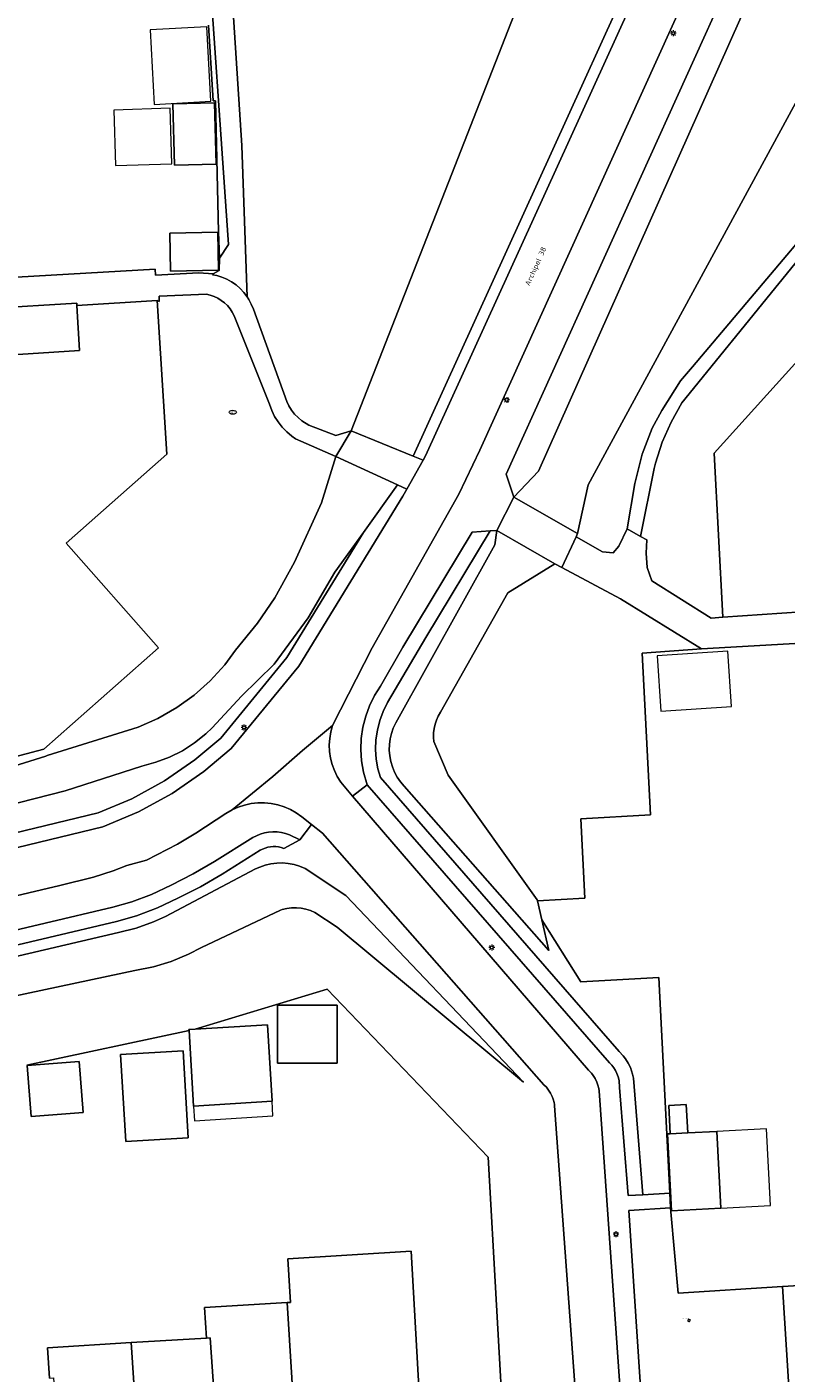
# Model space of a CAD drawing. Header units: metres. Extents: x 162098 to 162858, y 502351 to 503184.
# Tile 5 of 94: x 162233 to 162284, y 502443 to 502534. Entities that reach past the tile are written whole.
import ezdxf
from ezdxf.enums import TextEntityAlignment as Align

# ---------------------------------------------------------------- set-up
doc = ezdxf.new("R2010")
doc.units = ezdxf.units.M
for name, color, linetype, lineweight, true_color in [('B-PV-GR-BEPLANTING_CULTUUR_BOSPLANTSOEN-GV', 7, 'Continuous', 13, 0x99cc00), ('B-PV-GR-BEPLANTING_CULTUUR_HEESTERS-GV', 7, 'Continuous', 13, 0x99cc00), ('B-PV-GR-BOOM-S', 7, 'Continuous', 13, 0x4c9900)]:
    doc.layers.add(name, color=color, linetype=linetype, lineweight=lineweight, true_color=true_color)
for name, color, linetype, lineweight in [('B-PV-IE-MEUBILAIR-S', 252, 'Continuous', 13), ('B-PV-IE-TERREINAFSCHEIDING_KUNSTMATIG_HEKWERK-G', 252, 'IE-TERREINAFSCHEIDING-KUNSTMATIG-OPEN', 13), ('B-PV-OG-BEBOUWING-GV', 7, 'Continuous', 18), ('B-PV-OG-BEBOUWING_LUIFEL-GV', 7, 'Continuous', 18), ('B-PV-OG-BEBOUWING_OVERBOUWING-GV', 7, 'Continuous', 18), ('B-PV-OG-TERREIN_BEGROEID-GV', 7, 'Continuous', 13), ('B-PV-OG-TERREIN_ERF-GV', 252, 'Continuous', 13), ('B-PV-OG-TOPOGRAFIE-T18', 7, 'Continuous', 18), ('B-PV-VH-GESLOTENVERHARDING_ASFALT-GV', 252, 'Continuous', 13), ('B-PV-VH-HALFVERHARDING-GV', 252, 'Continuous', 13), ('B-PV-VH-OPENVERHARDING_TEGEL-GV', 252, 'Continuous', 13)]:
    doc.layers.add(name, color=color, linetype=linetype, lineweight=lineweight)
doc.styles.add('NLCS-ISO', font='NLCS-ISO.ttf')
doc.styles.add('NLCS-ISO-M200-T18', font='NLCS-ISO.ttf', dxfattribs={"height": 1.8})
doc.linetypes.add('IE-TERREINAFSCHEIDING-KUNSTMATIG-OPEN', pattern='A,7,-1.5,[67,NLCS.SHX,S=0.75,R=0,X=0,Y=0],-1.5', length=10)

# ---------------------------------------------------------------- blocks, each defined once
blk = doc.blocks.new('SIE-MEUBILAIR_PAAL_LICHTMAST-SO')
for points in [[(-0.62, 0), (-1, 0)], [(-0.71, 0.71), (-0.44, 0.44)], [(0, 1), (0, 0.62)], [(0.44, 0.44), (0.71, 0.71)], [(1, 0), (0.62, 0)], [(-0.71, -0.71), (-0.44, -0.44)], [(0, -0.62), (0, -1)], [(0.44, -0.44), (0.71, -0.71)]]:
    blk.add_lwpolyline(points)
blk.add_circle((0, 0), 0.5)
blk = doc.blocks.new('SIE-MEUBILAIR_PUT_DRAINAGEPUT-SO')
blk.add_ellipse((0, 0), major_axis=(1.25, 0), ratio=0.54)
at = {"style": 'NLCS-ISO'}
blk.add_text('dr', height=0.75, dxfattribs=at).set_placement((0.03, 0), align=Align.MIDDLE_CENTER)
blk = doc.blocks.new('SGR-BOOM_GBKN-SO')
for centre, start, end in [((-0.25, -0.1), 67.1244, 157.1244), ((-0.1, 0.25), 157.1244, 247.1244), ((-0.1, 0.25), 337.1244, 157.1244), ((0.25, 0.1), 247.1244, 337.1244), ((-0.25, -0.1), 157.1244, 337.1244), ((0.1, -0.25), 157.1244, 337.1244), ((0.1, -0.25), 337.1244, 67.1244)]:
    blk.add_arc(centre, 0.188, start, end)
at = {"extrusion": (0, 0, -1)}
blk.add_arc((-0.25, 0.1), 0.188, 22.8756, 202.8756, dxfattribs=at)
at = {"style": 'NLCS-ISO'}
blk.add_attdef('SOORT', text='', height=0.35, dxfattribs=at).set_placement((0, 0.75), align=Align.MIDDLE_RIGHT)

msp = doc.modelspace()

# ---------------------------------------------------------------- linework, layer by layer
at = {"layer": 'B-PV-GR-BEPLANTING_CULTUUR_BOSPLANTSOEN-GV'}
for points in [[(162283.26, 502558.409), (162274.261, 502562.098), (162274.194, 502561.929), (162273.494, 502559.006), (162273.174, 502556.663), (162272.883, 502554.921), (162272.422, 502552.889), (162271.873, 502550.881), (162271.163, 502548.67), (162254.723, 502506.651), (162258.943, 502504.928)], [(162279.995, 502493.968), (162279.42, 502505.13), (162294.82, 502522.19), (162301.165, 502522.602), (162300.958, 502525.779), (162303.913, 502525.967), (162303.892, 502526.929), (162295.258, 502527.597), (162294.325, 502527.333), (162293.429, 502526.975), (162292.575, 502526.524), (162292.051, 502526.188), (162290.402, 502524.796), (162277.218, 502508.559), (162276.479, 502507.256), (162275.879, 502505.884), (162275.426, 502504.457), (162275.335, 502504.09), (162274.399, 502499.464), (162274.837, 502499.234), (162274.784, 502498.326), (162274.845, 502497.363), (162275.168, 502496.455), (162279.208, 502493.911)], [(162274.552, 502454.663), (162276.404, 502454.762), (162275.647, 502469.444), (162270.335, 502469.148), (162267.688, 502473.371), (162268.17, 502471.285), (162258.322, 502482.481), (162258.073, 502482.772), (162257.854, 502483.089), (162257.67, 502483.428), (162257.522, 502483.785), (162257.412, 502484.155), (162257.341, 502484.534), (162257.31, 502484.919), (162257.32, 502485.305), (162257.37, 502485.687), (162257.46, 502486.063), (162257.588, 502486.426), (162257.754, 502486.776), (162264.488, 502498.893), (162264.638, 502499.871), (162264.168, 502499.841), (162259.796, 502492.601), (162257.193, 502488.163), (162256.892, 502487.555), (162256.663, 502486.933), (162256.5, 502486.291), (162256.405, 502485.635), (162256.379, 502484.972), (162256.422, 502484.311), (162256.534, 502483.661), (162256.708, 502483.063), (162272.947, 502464.421), (162273.221, 502464.118), (162273.372, 502463.922), (162273.566, 502463.623), (162273.717, 502463.318), (162273.801, 502463.093), (162273.869, 502462.874), (162273.937, 502462.596), (162273.98, 502462.043)], [(162267.391, 502474.659), (162267.375, 502474.727), (162261.326, 502483.219), (162260.346, 502485.52), (162260.322, 502485.794), (162260.324, 502486.094), (162260.359, 502486.392), (162260.424, 502486.685), (162260.519, 502486.969), (162260.644, 502487.242), (162260.796, 502487.502), (162265.374, 502495.638), (162268.569, 502497.606), (162264.638, 502499.871), (162264.488, 502498.893), (162257.754, 502486.776), (162257.588, 502486.426), (162257.46, 502486.063), (162257.37, 502485.687), (162257.32, 502485.305), (162257.31, 502484.919), (162257.341, 502484.534), (162257.412, 502484.155), (162257.522, 502483.785), (162257.67, 502483.428), (162257.854, 502483.089), (162258.073, 502482.772), (162258.322, 502482.481), (162268.17, 502471.285), (162267.688, 502473.371)], [(162268.569, 502497.606), (162265.374, 502495.638), (162260.796, 502487.502), (162260.644, 502487.242), (162260.519, 502486.969), (162260.424, 502486.685), (162260.359, 502486.392), (162260.324, 502486.094), (162260.322, 502485.794), (162260.346, 502485.52), (162261.326, 502483.219), (162267.375, 502474.727), (162267.391, 502474.659), (162270.613, 502474.848), (162270.338, 502480.241), (162275.076, 502480.529), (162274.513, 502491.531), (162278.556, 502491.826), (162273.037, 502495.23), (162269.049, 502497.349)]]:
    msp.add_lwpolyline(points, close=True, dxfattribs=at)
for points in [[(162291.393, 502557.592), (162267.462, 502503.921), (162265.785, 502502.136), (162270.118, 502499.664), (162270.838, 502502.988), (162298.92, 502554.697), (162409.183, 502508.112)], [(162298.92, 502554.697), (162270.838, 502502.988), (162270.118, 502499.664), (162270.016, 502499.443), (162271.828, 502498.432), (162272.532, 502498.347), (162272.928, 502498.817), (162273.499, 502499.98), (162274.025, 502503.078), (162274.525, 502505.073), (162275.202, 502506.832), (162275.85, 502508.041), (162277.112, 502510.071), (162277.937, 502511.019), (162291.384, 502526.947)], [(162246.25, 502542.191), (162247.283, 502526.082), (162247.64, 502515.785), (162247.758, 502515.6), (162247.928, 502515.275), (162248.066, 502514.93), (162250.333, 502508.659), (162250.485, 502508.354), (162250.666, 502508.067), (162250.876, 502507.8), (162251.113, 502507.556), (162251.374, 502507.339), (162251.829, 502507.052), (162253.676, 502506.337), (162254.723, 502506.651), (162271.163, 502548.67)], [(162245.022, 502534.266), (162245.343, 502529.106), (162245.499, 502529.113), (162245.693, 502520.195), (162245.752, 502518.4), (162246.369, 502519.341), (162244.803, 502541.86)], [(162231.409, 502483.732), (162233.944, 502484.52), (162234.049, 502484.553), (162238.843, 502486.052), (162240.238, 502486.498), (162241.578, 502487.089), (162242.85, 502487.816), (162244.039, 502488.672), (162245.131, 502489.647), (162246.116, 502490.731), (162246.862, 502491.73), (162248.338, 502493.575), (162249.529, 502495.291), (162250.874, 502497.722), (162252.697, 502501.76), (162253.682, 502504.899), (162250.928, 502506.115), (162250.68, 502506.289), (162250.336, 502506.579), (162250.024, 502506.904), (162249.748, 502507.259), (162249.51, 502507.641), (162249.313, 502508.046), (162249.159, 502508.473), (162246.767, 502514.492), (162246.635, 502514.736), (162246.479, 502514.964), (162246.299, 502515.176), (162246.098, 502515.367), (162245.878, 502515.536), (162245.642, 502515.681), (162245.391, 502515.801), (162245.13, 502515.894), (162244.869, 502515.958), (162241.65, 502515.83), (162241.655, 502515.467), (162241.522, 502515.519), (162242.19, 502505.07), (162235.325, 502499.007), (162241.615, 502491.886), (162233.805, 502484.988), (162211.646, 502479.135)], [(162201.218, 502473.472), (162235.256, 502482.154), (162240.486, 502483.845), (162241.438, 502484.096), (162242.36, 502484.445), (162243.241, 502484.889), (162244.07, 502485.422), (162244.839, 502486.039), (162245.254, 502486.432), (162247.265, 502488.596), (162249.487, 502490.775), (162251.798, 502493.919), (162253.608, 502497.031), (162255.562, 502499.745), (162257.881, 502502.972), (162253.682, 502504.899), (162252.697, 502501.76), (162250.874, 502497.722), (162249.529, 502495.291), (162248.338, 502493.575), (162246.862, 502491.73), (162246.116, 502490.731), (162245.131, 502489.647), (162244.039, 502488.672), (162242.85, 502487.816), (162241.578, 502487.089), (162240.238, 502486.498), (162238.843, 502486.052), (162234.049, 502484.553), (162233.944, 502484.52), (162231.409, 502483.732)], [(162225.962, 502477.86), (162237.516, 502480.663), (162239.81, 502481.62), (162242.017, 502482.825), (162244.087, 502484.254), (162245.844, 502485.749), (162250.335, 502491.227), (162255.562, 502499.745), (162253.608, 502497.031), (162251.798, 502493.919), (162249.487, 502490.775), (162247.265, 502488.596), (162245.254, 502486.432), (162244.839, 502486.039), (162244.07, 502485.422), (162243.241, 502484.889), (162242.36, 502484.445), (162241.438, 502484.096), (162240.486, 502483.845), (162235.256, 502482.154), (162201.218, 502473.472)], [(162270.261, 502437.371), (162268.561, 502460.712), (162268.55, 502460.804), (162268.524, 502460.943), (162268.465, 502461.163), (162268.392, 502461.357), (162268.284, 502461.579), (162268.152, 502461.79), (162268.004, 502461.978), (162267.835, 502462.155), (162252.774, 502479.272), (162252.02, 502479.869), (162251.217, 502478.827), (162250.144, 502478.227), (162249.966, 502478.29), (162249.786, 502478.334), (162249.602, 502478.358), (162249.415, 502478.363), (162249.232, 502478.349), (162249.05, 502478.315), (162248.872, 502478.263), (162248.698, 502478.191), (162248.54, 502478.106), (162245.935, 502476.483), (162244.459, 502475.631), (162242.92, 502474.843), (162241.538, 502474.189), (162240.116, 502473.655), (162238.76, 502473.272), (162178.886, 502459.102)], [(162174.533, 502455.989), (162240.014, 502469.931), (162241.262, 502470.17), (162242.478, 502470.537), (162243.65, 502471.029), (162244.533, 502471.501), (162249.903, 502474.045), (162250.028, 502474.082), (162250.347, 502474.154), (162250.671, 502474.192), (162250.998, 502474.195), (162251.323, 502474.165), (162251.643, 502474.101), (162251.955, 502474.003), (162252.256, 502473.874), (162253.769, 502472.88), (162266.434, 502462.32), (162254.366, 502475.039), (162251.579, 502476.868), (162251.213, 502477.021), (162250.834, 502477.136), (162250.445, 502477.21), (162250.05, 502477.244), (162249.654, 502477.236), (162249.261, 502477.187), (162248.875, 502477.097), (162248.501, 502476.967), (162248.216, 502476.838), (162242.08, 502473.609), (162241.276, 502473.236), (162240.097, 502472.814), (162238.881, 502472.518), (162209.447, 502465.62)], [(162209.447, 502465.62), (162238.881, 502472.518), (162240.097, 502472.814), (162241.276, 502473.236), (162242.08, 502473.609), (162248.216, 502476.838), (162248.501, 502476.967), (162248.875, 502477.097), (162249.261, 502477.187), (162249.654, 502477.236), (162250.05, 502477.244), (162250.445, 502477.21), (162250.834, 502477.136), (162251.213, 502477.021), (162251.579, 502476.868), (162254.366, 502475.039), (162266.434, 502462.32), (162253.769, 502472.88), (162252.256, 502473.874), (162251.955, 502474.003), (162251.643, 502474.101), (162251.323, 502474.165), (162250.998, 502474.195), (162250.671, 502474.192), (162250.347, 502474.154), (162250.028, 502474.082), (162249.903, 502474.045), (162244.533, 502471.501), (162243.65, 502471.029), (162242.478, 502470.537), (162241.262, 502470.17), (162240.014, 502469.931), (162174.533, 502455.989)], [(162232.662, 502463.475), (162243.691, 502465.855), (162243.687, 502465.918), (162244.1, 502465.943), (162253.091, 502468.657), (162264.043, 502457.214), (162265.17, 502437.068)]]:
    msp.add_lwpolyline(points, dxfattribs=at)
at = {"layer": 'B-PV-GR-BEPLANTING_CULTUUR_HEESTERS-GV'}
msp.add_lwpolyline([(162276.964, 502447.976), (162276.469, 502453.495), (162276.454, 502453.782), (162273.606, 502453.588), (162274.571, 502439.18), (162284.607, 502439.799), (162284.07, 502448.413)], close=True, dxfattribs=at)
at = {"layer": 'B-PV-IE-TERREINAFSCHEIDING_KUNSTMATIG_HEKWERK-G'}
msp.add_lwpolyline([(162270.118, 502499.664), (162265.785, 502502.136)], dxfattribs=at)
at = {"layer": 'B-PV-OG-BEBOUWING-GV'}
for points in [[(162245.425, 502528.983), (162242.595, 502528.91), (162242.702, 502524.738), (162245.532, 502524.811)], [(162242.395, 502520.116), (162242.437, 502517.533), (162245.693, 502517.587), (162245.65, 502520.169)], [(162230.269, 502511.747), (162236.245, 502512.113), (162236.057, 502515.186), (162236.047, 502515.347), (162230.068, 502514.981), (162230.076, 502514.821)], [(162249.705, 502463.619), (162253.773, 502463.619), (162253.773, 502467.576), (162249.705, 502467.576)], [(162243.691, 502465.855), (162244.001, 502460.703), (162249.335, 502461.024), (162249.021, 502466.239), (162244.1, 502465.943), (162243.687, 502465.918)], [(162232.959, 502459.981), (162236.491, 502460.269), (162236.208, 502463.743), (162232.676, 502463.455)], [(162243.641, 502458.548), (162243.286, 502464.457), (162239.036, 502464.202), (162239.391, 502458.293)], [(162276.426, 502458.818), (162277.614, 502458.879), (162277.515, 502460.808), (162276.327, 502460.747)], [(162279.603, 502458.981), (162277.614, 502458.879), (162276.426, 502458.818), (162276.232, 502458.808), (162276.501, 502453.58), (162279.872, 502453.754)], [(162250.367, 502447.326), (162251.299, 502432.304), (162254.063, 502432.476), (162253.747, 502437.564), (162256.562, 502437.628), (162256.53, 502438.192), (162259.513, 502438.377), (162258.807, 502450.818), (162250.422, 502450.314), (162250.601, 502447.34)], [(162250.367, 502447.326), (162244.737, 502446.985), (162244.876, 502444.91), (162245.136, 502444.926), (162245.661, 502437.073), (162245.92, 502437.089), (162248.218, 502437.228), (162248.534, 502432.132), (162251.299, 502432.304)], [(162237.975, 502429.292), (162240.753, 502429.518), (162239.745, 502444.599), (162234.067, 502444.254), (162234.204, 502442.179), (162234.464, 502442.195), (162234.984, 502434.342), (162235.243, 502434.358), (162237.63, 502434.502)], [(162244.876, 502444.91), (162239.745, 502444.599), (162240.753, 502429.518), (162243.385, 502429.728), (162243.044, 502434.831), (162246.059, 502435.014), (162245.92, 502437.089), (162245.661, 502437.073), (162245.136, 502444.926)]]:
    msp.add_lwpolyline(points, close=True, dxfattribs=at)
at = {"layer": 'B-PV-OG-BEBOUWING_LUIFEL-GV'}
for points in [[(162244.001, 502460.703), (162244.061, 502459.705), (162249.395, 502460.025), (162249.335, 502461.024)], [(162279.872, 502453.754), (162283.243, 502453.928), (162282.974, 502459.155), (162279.603, 502458.981)]]:
    msp.add_lwpolyline(points, close=True, dxfattribs=at)
at = {"layer": 'B-PV-OG-BEBOUWING_OVERBOUWING-GV'}
for points in [[(162244.91, 502534.146), (162241.044, 502533.939), (162241.314, 502528.877), (162245.18, 502529.083)], [(162238.564, 502528.481), (162238.692, 502524.704), (162242.528, 502524.834), (162242.4, 502528.611)], [(162280.342, 502491.665), (162275.54, 502491.345), (162275.792, 502487.574), (162280.594, 502487.894)]]:
    msp.add_lwpolyline(points, close=True, dxfattribs=at)
at = {"layer": 'B-PV-OG-TERREIN_BEGROEID-GV'}
for points in [[(162259.612, 502504.655), (162259.784, 502504.963), (162281.825, 502553.371), (162283.984, 502558.112), (162283.26, 502558.409), (162258.943, 502504.928)], [(162290.614, 502557.87), (162289.442, 502557.642), (162286.512, 502551.139), (162286.688, 502551.054), (162265.264, 502503.706), (162265.785, 502502.136), (162267.462, 502503.921), (162291.393, 502557.592), (162290.901, 502557.948)], [(162273.717, 502463.318), (162273.566, 502463.623), (162273.372, 502463.922), (162273.221, 502464.118), (162272.947, 502464.421), (162256.708, 502483.063), (162256.534, 502483.661), (162256.422, 502484.311), (162256.379, 502484.972), (162256.405, 502485.635), (162256.5, 502486.291), (162256.663, 502486.933), (162256.892, 502487.555), (162257.193, 502488.163), (162259.796, 502492.601), (162264.168, 502499.841), (162262.952, 502499.762), (162258.226, 502491.935), (162256.721, 502489.29), (162256.312, 502488.638), (162255.972, 502487.95), (162255.707, 502487.23), (162255.518, 502486.486), (162255.408, 502485.726), (162255.378, 502484.959), (162255.428, 502484.193), (162255.558, 502483.436), (162255.809, 502482.572), (162272.302, 502463.639), (162272.453, 502463.476), (162272.585, 502463.305), (162272.696, 502463.127), (162272.798, 502462.921), (162272.886, 502462.684), (162272.946, 502462.438), (162272.983, 502461.965), (162273.553, 502454.609), (162274.552, 502454.663), (162273.98, 502462.043), (162273.937, 502462.596), (162273.869, 502462.874), (162273.801, 502463.093)]]:
    msp.add_lwpolyline(points, close=True, dxfattribs=at)
for points in [[(162226.195, 502476.887), (162237.828, 502479.71), (162240.243, 502480.717), (162242.542, 502481.972), (162244.697, 502483.46), (162246.56, 502485.046), (162251.152, 502490.646), (162258.243, 502502.204), (162258.511, 502502.683), (162257.881, 502502.972), (162255.562, 502499.745), (162250.335, 502491.227), (162245.844, 502485.749), (162244.087, 502484.254), (162242.017, 502482.825), (162239.81, 502481.62), (162237.516, 502480.663), (162225.962, 502477.86)], [(162178.886, 502459.102), (162238.76, 502473.272), (162240.116, 502473.655), (162241.538, 502474.189), (162242.92, 502474.843), (162244.459, 502475.631), (162245.935, 502476.483), (162248.54, 502478.106), (162248.698, 502478.191), (162248.872, 502478.263), (162249.05, 502478.315), (162249.232, 502478.349), (162249.415, 502478.363), (162249.602, 502478.358), (162249.786, 502478.334), (162249.966, 502478.29), (162250.144, 502478.227), (162251.217, 502478.827), (162250.525, 502479.153), (162250.251, 502479.25), (162249.969, 502479.318), (162249.682, 502479.356), (162249.391, 502479.364), (162249.102, 502479.342), (162248.817, 502479.289), (162248.539, 502479.207), (162248.27, 502479.096), (162248.039, 502478.972), (162245.421, 502477.341), (162243.981, 502476.51), (162242.478, 502475.74), (162241.148, 502475.111), (162239.804, 502474.606), (162238.509, 502474.24), (162178.653, 502460.074)]]:
    msp.add_lwpolyline(points, dxfattribs=at)
at = {"layer": 'B-PV-OG-TERREIN_ERF-GV'}
for points in [[(162225.222, 502538.834), (162225.557, 502533.174), (162225.86, 502528.042), (162230.085, 502528.293), (162230.421, 502522.629), (162230.752, 502517.045), (162241.384, 502517.665), (162241.41, 502517.256), (162244.354, 502517.418), (162245.321, 502517.334), (162245.739, 502517.56), (162245.752, 502518.4), (162245.693, 502520.195), (162245.499, 502529.113), (162245.343, 502529.106), (162245.022, 502534.266)], [(162294.82, 502522.19), (162279.42, 502505.13), (162279.995, 502493.968), (162290.709, 502494.699)], [(162211.646, 502479.135), (162233.805, 502484.988), (162241.615, 502491.886), (162235.325, 502499.007), (162242.19, 502505.07), (162241.522, 502515.519), (162236.057, 502515.186), (162236.245, 502512.113), (162230.269, 502511.747)], [(162290.859, 502492.517), (162278.556, 502491.826), (162274.513, 502491.531), (162275.076, 502480.529), (162270.338, 502480.241), (162270.613, 502474.848), (162267.391, 502474.659), (162267.688, 502473.371), (162270.335, 502469.148), (162275.647, 502469.444), (162276.404, 502454.762), (162276.454, 502453.782), (162276.469, 502453.495), (162276.964, 502447.976), (162284.07, 502448.413), (162288.183, 502448.666)], [(162265.17, 502437.068), (162264.043, 502457.214), (162253.091, 502468.657), (162244.1, 502465.943), (162249.021, 502466.239), (162249.335, 502461.024), (162244.001, 502460.703), (162243.691, 502465.855), (162232.662, 502463.475)], [(162234.204, 502442.179), (162234.067, 502444.254), (162239.745, 502444.599), (162244.876, 502444.91), (162244.737, 502446.985), (162250.367, 502447.326), (162250.601, 502447.34), (162250.422, 502450.314), (162258.807, 502450.818), (162259.513, 502438.377)]]:
    msp.add_lwpolyline(points, dxfattribs=at)
for points in [[(162245.425, 502528.983), (162245.532, 502524.811), (162242.702, 502524.738), (162242.595, 502528.91)], [(162242.395, 502520.116), (162245.65, 502520.169), (162245.693, 502517.587), (162242.437, 502517.533)], [(162249.705, 502463.619), (162249.705, 502467.576), (162253.773, 502467.576), (162253.773, 502463.619)], [(162232.959, 502459.981), (162232.676, 502463.455), (162236.208, 502463.743), (162236.491, 502460.269)], [(162243.641, 502458.548), (162239.391, 502458.293), (162239.036, 502464.202), (162243.286, 502464.457)], [(162277.614, 502458.879), (162279.603, 502458.981), (162279.872, 502453.754), (162276.501, 502453.58), (162276.232, 502458.808), (162276.426, 502458.818), (162276.327, 502460.747), (162277.515, 502460.808)]]:
    msp.add_lwpolyline(points, close=True, dxfattribs=at)
at = {"layer": 'B-PV-VH-GESLOTENVERHARDING_ASFALT-GV'}
for points in [[(162281.825, 502553.371), (162259.784, 502504.963), (162259.612, 502504.655), (162258.511, 502502.683), (162258.243, 502502.204), (162251.152, 502490.646), (162246.56, 502485.046), (162244.697, 502483.46), (162242.542, 502481.972), (162240.243, 502480.717), (162237.828, 502479.71), (162226.195, 502476.887), (162205.85, 502472.092), (162180.406, 502466.007), (162168.189, 502463.011), (162160.453, 502461.148), (162161.116, 502458.078)], [(162234.901, 502475.708), (162237.182, 502476.287), (162238.527, 502476.717), (162239.46, 502477.066), (162240.806, 502477.433), (162242.905, 502478.535), (162244.146, 502479.264), (162246.204, 502480.613), (162246.613, 502480.855), (162249.384, 502483.138), (162251.413, 502484.901), (162253.454, 502486.595), (162256.15, 502491.884), (162262.043, 502502.352), (162263.48, 502505.347), (162284.662, 502552.079)], [(162273.171, 502439.095), (162271.588, 502461.749), (162271.562, 502461.905), (162271.509, 502462.115), (162271.431, 502462.334), (162271.312, 502462.58), (162271.19, 502462.776), (162271.066, 502462.939), (162270.865, 502463.152), (162254.818, 502481.796), (162254.347, 502482.343), (162254.017, 502482.752), (162253.777, 502483.131), (162253.579, 502483.532), (162253.423, 502483.952), (162253.312, 502484.386), (162253.247, 502484.829), (162253.229, 502485.276), (162253.258, 502485.723), (162253.333, 502486.165), (162253.454, 502486.595), (162251.413, 502484.901), (162249.384, 502483.138), (162246.613, 502480.855), (162247.031, 502481.044), (162247.465, 502481.189), (162247.913, 502481.287), (162248.368, 502481.338), (162248.826, 502481.342), (162249.282, 502481.297), (162249.73, 502481.205), (162250.167, 502481.066), (162250.587, 502480.883), (162250.985, 502480.657), (162251.358, 502480.39), (162252.02, 502479.869), (162252.774, 502479.272), (162267.835, 502462.155), (162268.004, 502461.978), (162268.152, 502461.79), (162268.284, 502461.579), (162268.392, 502461.357), (162268.465, 502461.163), (162268.524, 502460.943), (162268.55, 502460.804), (162268.561, 502460.712), (162270.261, 502437.371)], [(162171.045, 502460.588), (162172.961, 502461.047), (162234.901, 502475.708)]]:
    msp.add_lwpolyline(points, dxfattribs=at)
at = {"layer": 'B-PV-VH-HALFVERHARDING-GV'}
for points in [[(162244.803, 502541.86), (162246.369, 502519.341), (162245.752, 502518.4), (162245.739, 502517.56), (162245.321, 502517.334), (162245.293, 502517.275), (162245.575, 502517.218), (162245.926, 502517.112), (162246.265, 502516.97), (162246.587, 502516.794), (162246.888, 502516.584), (162247.166, 502516.344), (162247.417, 502516.077), (162247.64, 502515.785), (162247.283, 502526.082), (162246.25, 502542.191)], [(162291.384, 502526.947), (162277.937, 502511.019), (162277.112, 502510.071), (162275.85, 502508.041), (162275.202, 502506.832), (162274.525, 502505.073), (162274.025, 502503.078), (162273.499, 502499.98), (162274.399, 502499.464), (162275.335, 502504.09), (162275.426, 502504.457), (162275.879, 502505.884), (162276.479, 502507.256), (162277.218, 502508.559), (162290.402, 502524.796)]]:
    msp.add_lwpolyline(points, dxfattribs=at)
at = {"layer": 'B-PV-VH-OPENVERHARDING_TEGEL-GV'}
for points in [[(162284.662, 502552.079), (162263.48, 502505.347), (162262.043, 502502.352), (162256.15, 502491.884), (162253.454, 502486.595), (162253.333, 502486.165), (162253.258, 502485.723), (162253.229, 502485.276), (162253.247, 502484.829), (162253.312, 502484.386), (162253.423, 502483.952), (162253.579, 502483.532), (162253.777, 502483.131), (162254.017, 502482.752), (162254.347, 502482.343), (162254.818, 502481.796), (162255.809, 502482.572), (162255.558, 502483.436), (162255.428, 502484.193), (162255.378, 502484.959), (162255.408, 502485.726), (162255.518, 502486.486), (162255.707, 502487.23), (162255.972, 502487.95), (162256.312, 502488.638), (162256.721, 502489.29), (162258.226, 502491.935), (162262.952, 502499.762), (162264.168, 502499.841), (162264.638, 502499.871), (162265.785, 502502.136), (162265.264, 502503.706), (162286.688, 502551.054)], [(162230.068, 502514.981), (162236.047, 502515.347), (162236.057, 502515.186), (162241.522, 502515.519), (162241.655, 502515.467), (162241.65, 502515.83), (162244.869, 502515.958), (162245.13, 502515.894), (162245.391, 502515.801), (162245.642, 502515.681), (162245.878, 502515.536), (162246.098, 502515.367), (162246.299, 502515.176), (162246.479, 502514.964), (162246.635, 502514.736), (162246.767, 502514.492), (162249.159, 502508.473), (162249.313, 502508.046), (162249.51, 502507.641), (162249.748, 502507.259), (162250.024, 502506.904), (162250.336, 502506.579), (162250.68, 502506.289), (162250.928, 502506.115), (162253.682, 502504.899), (162254.723, 502506.651), (162253.676, 502506.337), (162251.829, 502507.052), (162251.374, 502507.339), (162251.113, 502507.556), (162250.876, 502507.8), (162250.666, 502508.067), (162250.485, 502508.354), (162250.333, 502508.659), (162248.066, 502514.93), (162247.928, 502515.275), (162247.758, 502515.6), (162247.64, 502515.785), (162247.417, 502516.077), (162247.166, 502516.344), (162246.888, 502516.584), (162246.587, 502516.794), (162246.265, 502516.97), (162245.926, 502517.112), (162245.575, 502517.218), (162245.293, 502517.275), (162245.321, 502517.334), (162244.354, 502517.418), (162241.41, 502517.256), (162241.384, 502517.665), (162230.752, 502517.045)], [(162290.709, 502494.699), (162279.995, 502493.968), (162279.208, 502493.911), (162275.168, 502496.455), (162274.845, 502497.363), (162274.784, 502498.326), (162274.837, 502499.234), (162274.399, 502499.464), (162273.499, 502499.98), (162272.928, 502498.817), (162272.532, 502498.347), (162271.828, 502498.432), (162270.016, 502499.443), (162269.049, 502497.349), (162273.037, 502495.23), (162278.556, 502491.826), (162290.859, 502492.517)], [(162274.571, 502439.18), (162273.606, 502453.588), (162276.454, 502453.782), (162276.404, 502454.762), (162274.552, 502454.663), (162273.553, 502454.609), (162272.983, 502461.965), (162272.946, 502462.438), (162272.886, 502462.684), (162272.798, 502462.921), (162272.696, 502463.127), (162272.585, 502463.305), (162272.453, 502463.476), (162272.302, 502463.639), (162255.809, 502482.572), (162254.818, 502481.796), (162270.865, 502463.152), (162271.066, 502462.939), (162271.19, 502462.776), (162271.312, 502462.58), (162271.431, 502462.334), (162271.509, 502462.115), (162271.562, 502461.905), (162271.588, 502461.749), (162273.171, 502439.095)], [(162238.509, 502474.24), (162239.804, 502474.606), (162241.148, 502475.111), (162242.478, 502475.74), (162243.981, 502476.51), (162245.421, 502477.341), (162248.039, 502478.972), (162248.27, 502479.096), (162248.539, 502479.207), (162248.817, 502479.289), (162249.102, 502479.342), (162249.391, 502479.364), (162249.682, 502479.356), (162249.969, 502479.318), (162250.251, 502479.25), (162250.525, 502479.153), (162251.217, 502478.827), (162252.02, 502479.869), (162251.358, 502480.39), (162250.985, 502480.657), (162250.587, 502480.883), (162250.167, 502481.066), (162249.73, 502481.205), (162249.282, 502481.297), (162248.826, 502481.342), (162248.368, 502481.338), (162247.913, 502481.287), (162247.465, 502481.189), (162247.031, 502481.044), (162246.613, 502480.855), (162246.204, 502480.613), (162244.146, 502479.264), (162242.905, 502478.535), (162240.806, 502477.433), (162239.46, 502477.066), (162238.527, 502476.717), (162237.182, 502476.287), (162234.901, 502475.708), (162172.961, 502461.047)], [(162170.753, 502457.963), (162171.751, 502458.398), (162178.653, 502460.074), (162238.509, 502474.24)]]:
    msp.add_lwpolyline(points, dxfattribs=at)
for points in [[(162259.612, 502504.655), (162258.943, 502504.928), (162254.723, 502506.651), (162253.682, 502504.899), (162257.881, 502502.972), (162258.511, 502502.683)], [(162270.118, 502499.664), (162265.785, 502502.136), (162264.638, 502499.871), (162268.569, 502497.606), (162269.049, 502497.349), (162270.016, 502499.443)], [(162288.183, 502448.666), (162284.07, 502448.413), (162284.607, 502439.799), (162274.571, 502439.18), (162273.171, 502439.095), (162273.276, 502437.598), (162287.244, 502438.452), (162289.081, 502441.381), (162288.634, 502441.353)]]:
    msp.add_lwpolyline(points, close=True, dxfattribs=at)

# ---------------------------------------------------------------- block references
at = {"layer": 'B-PV-GR-BOOM-S', "xscale": 0.2, "yscale": 0.2, "zscale": 0.2}
msp.add_blockref('SGR-BOOM_GBKN-SO', (162277.696, 502446.116), dxfattribs=at).add_auto_attribs({'SOORT': '****%%c***m'})
at = {"layer": 'B-PV-IE-MEUBILAIR-S', "xscale": 0.2, "yscale": 0.2, "zscale": 0.2}
for name, p in [('SIE-MEUBILAIR_PAAL_LICHTMAST-SO', (162276.632, 502533.717)), ('SIE-MEUBILAIR_PAAL_LICHTMAST-SO', (162265.299, 502508.759)), ('SIE-MEUBILAIR_PUT_DRAINAGEPUT-SO', (162246.664, 502507.924)), ('SIE-MEUBILAIR_PAAL_LICHTMAST-SO', (162247.429, 502486.472)), ('SIE-MEUBILAIR_PAAL_LICHTMAST-SO', (162264.282, 502471.492)), ('SIE-MEUBILAIR_PAAL_LICHTMAST-SO', (162272.735, 502451.978))]:
    msp.add_blockref(name, p, dxfattribs=at)

# ---------------------------------------------------------------- texts
at = {"layer": 'B-PV-OG-TOPOGRAFIE-T18', "style": 'NLCS-ISO-M200-T18'}
msp.add_text('Archipel 38', height=0.36, rotation=65.8, dxfattribs=at).set_placement((162267.312, 502517.829), align=Align.MIDDLE)

doc.saveas('drawing.dxf')
